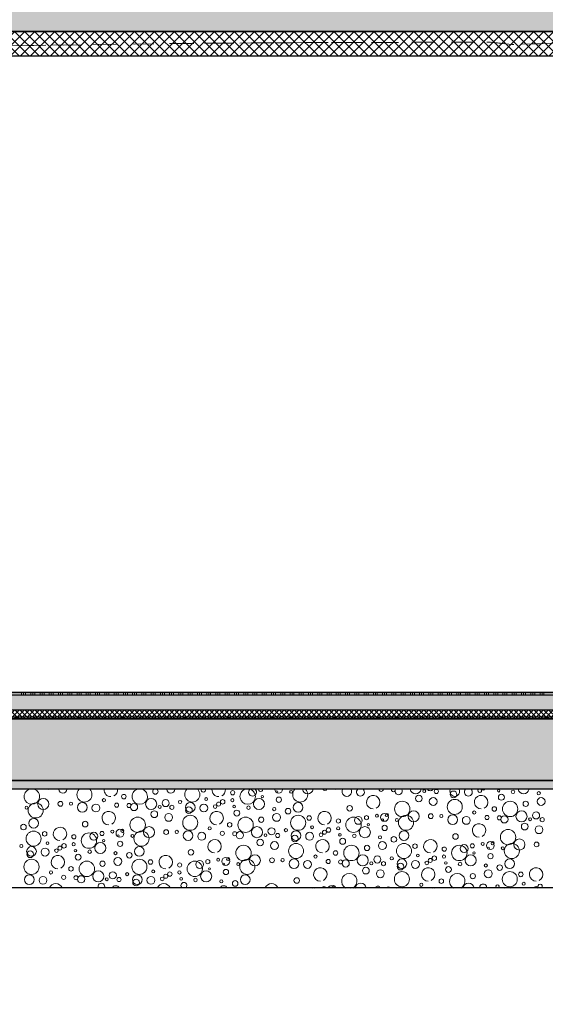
# Model space of a CAD drawing. Header units: metres. Extents: x -12 to 57.2, y -22.2 to 2.8.
# Tile 36 of 126: x 16.1 to 19, y -16.2 to -10.6. Entities that reach past the tile are written whole.
import ezdxf

# ---------------------------------------------------------------- set-up
doc = ezdxf.new("R2010")
doc.units = ezdxf.units.M
doc.header["$LTSCALE"] = 0.4
doc.header["$MEASUREMENT"] = 0
doc.linetypes.add('Strichlinie', pattern=[0.2, 0.15, -0.05])
doc.linetypes.add('Strichlinie_ lang', pattern=[0.529167, 0.3175, -0.211667])
doc.layers.get('0').update_dxf_attribs({"color": 8, "lineweight": 9})
doc.layers.get('Defpoints').update_dxf_attribs({"color": 8, "lineweight": 9})
for name, color, linetype in [('Neubau__ GHIW - Perimeterdämmung', 8, 'Continuous'), ('Neubau_A - Bodenaustausch', 8, 'Continuous'), ('Neubau_A - Sauberkeitsschicht', 8, 'Continuous'), ('Neubau_A-Bodenplatte', 8, 'Continuous'), ('Neubau_A-Decken', 8, 'Continuous'), ('Neubau_B-Bodenaufbau', 8, 'Continuous'), ('Neubau_T-Bemaßung', 8, 'Continuous')]:
    doc.layers.add(name, color=color, linetype=linetype)
doc.layers.add('S-Linien _ Schraffuren.2D', color=8, linetype='Continuous', lineweight=9)
doc.styles.add('ERSTELLTER_STIL_2', font='arial.ttf')
doc.dimstyles.new('ERSTELLTER_STIL__1', dxfattribs={"dimtxt": 0.0875, "dimasz": 0.059375, "dimexe": 0.18, "dimexo": 0.0625, "dimgap": 0, "dimtad": 1, "dimzin": 0, "dimdsep": 46, "dimtxsty": 'ERSTELLTER_STIL_2', "dimblk": 'ARROWHEAD_6', "dimblk1": 'ARROWHEAD_6', "dimblk2": 'ARROWHEAD_6', "dimcen": 0.09, "dimclrd": 7, "dimclre": 7, "dimclrt": 7, "dimazin": 0, "dimtfac": 1, "dimtdec": 4, "dimtmove": 0, "dimatfit": 3, "dimfxl": 1, "dimtolj": 1, "dimtzin": 0, "dimarcsym": 0})
pattern_1 = [(45, (-2907.6834, -10.175), (-0.0353553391, 0.0353553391), [0.0375, -0.0125]), (45, (-2907.6834, -10.139645), (-0.0353553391, 0.0353553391), [0.0375, -0.0125])]
pattern_2 = [(45, (-2907.6834, -10.175), (-0.0848528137, 0.0848528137), []), (45, (-2907.72583, -10.13257), (-0.0848528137, 0.0848528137), [0.09, -0.03])]

# ---------------------------------------------------------------- blocks, each defined once
blk = doc.blocks.new('*X441', base_point=(-24191.6502, 0))
at = {"layer": 'Neubau_A - Bodenaustausch', "color": 253, "linetype": 'Continuous', "lineweight": 9, "true_color": 0x9f9f9f}
for centre, radius in [((-21266.6983, -4.7995), 0.0119), ((-21266.4477, -4.7942), 0.00574), ((-21266.3666, -4.7942), 0.00837), ((-21265.6117, -4.7901), 0.00837), ((-21265.5427, -4.7921), 0.0118), ((-21265.4459, -4.8086), 0.0189), ((-21265.1896, -4.7881), 0.00732), ((-21265.1084, -4.7942), 0.0101), ((-21264.9623, -4.8023), 0.00908), ((-21267.8149, -4.8999), 0.0427), ((-21267.772, -4.8634), 0.0315), ((-21267.6747, -4.8627), 0.0137), ((-21267.6149, -4.8618), 0.00908), ((-21267.5505, -4.8825), 0.0275), ((-21267.4282, -4.8416), 0.00908), ((-21267.3562, -4.8698), 0.0117), ((-21267.3146, -4.8213), 0.0128), ((-21267.2862, -4.872), 0.0115), ((-21267.2572, -4.8806), 0.0205), ((-21267.1602, -4.8634), 0.0315), ((-21267.0776, -4.8581), 0.0201), ((-21266.996, -4.8517), 0.00908), ((-21266.9386, -4.8825), 0.0275), ((-21266.8479, -4.8355), 0.00812), ((-21266.7775, -4.8636), 0.0115), ((-21266.7545, -4.851), 0.0126), ((-21266.6997, -4.8416), 0.00908), ((-21266.5483, -4.8634), 0.0315), ((-21266.5293, -4.8213), 0.00642), ((-21266.4361, -4.8393), 0.015), ((-21266.3268, -4.8825), 0.0275), ((-21265.7365, -4.8913), 0.0436), ((-21265.6422, -4.8316), 0.0189), ((-21265.5608, -4.8493), 0.0223), ((-21265.4385, -4.8799), 0.0427), ((-21265.1743, -4.825), 0.0169), ((-21265.1247, -4.8913), 0.0436), ((-21265.0361, -4.8625), 0.015), ((-21264.9489, -4.8493), 0.0223), ((-21267.8666, -4.8842), 0.00837), ((-21267.4734, -4.8863), 0.0223), ((-21267.1422, -4.9216), 0.0189), ((-21267.1117, -4.8801), 0.00837), ((-21267.0427, -4.8821), 0.0118), ((-21266.9459, -4.8986), 0.0189), ((-21266.8616, -4.8863), 0.0223), ((-21266.7971, -4.8781), 0.0103), ((-21266.6896, -4.8781), 0.00732), ((-21266.6743, -4.915), 0.0169), ((-21266.6084, -4.8842), 0.0101), ((-21266.4623, -4.8923), 0.00908), ((-21266.3838, -4.9041), 0.0158), ((-21266.0345, -4.8875), 0.0158), ((-21265.8234, -4.9258), 0.00908), ((-21265.672, -4.9334), 0.0315), ((-21265.3282, -4.9116), 0.00908), ((-21265.2146, -4.8913), 0.0128), ((-21265.0602, -4.9334), 0.0315), ((-21264.9776, -4.9281), 0.0201), ((-21267.8268, -4.9725), 0.0275), ((-21267.5345, -4.9775), 0.0158), ((-21267.2365, -4.9813), 0.0436), ((-21267.0608, -4.9393), 0.0223), ((-21266.9385, -4.9699), 0.0427), ((-21266.7146, -4.9813), 0.0128), ((-21266.6247, -4.9813), 0.0436), ((-21266.5361, -4.9525), 0.015), ((-21266.4489, -4.9393), 0.0223), ((-21266.3267, -4.9699), 0.0427), ((-21266.2641, -4.9427), 0.013), ((-21266.0983, -4.9595), 0.0119), ((-21266.0128, -4.9813), 0.0436), ((-21265.9853, -4.9563), 0.0223), ((-21265.9391, -4.9408), 0.0119), ((-21265.8802, -4.9298), 0.00837), ((-21265.8371, -4.9393), 0.0223), ((-21265.8477, -4.9542), 0.00574), ((-21265.7666, -4.9542), 0.00837), ((-21265.7149, -4.9699), 0.0427), ((-21265.5747, -4.9327), 0.0137), ((-21265.5149, -4.9318), 0.00908), ((-21265.4505, -4.9525), 0.0275), ((-21265.3734, -4.9563), 0.0223), ((-21265.2562, -4.9398), 0.0117), ((-21265.1862, -4.942), 0.0115), ((-21265.1572, -4.9506), 0.0205), ((-21265.0117, -4.9501), 0.00837), ((-21264.9427, -4.9521), 0.0118), ((-21267.8838, -4.9941), 0.0158), ((-21267.8267, -5.0599), 0.0427), ((-21267.7641, -5.0327), 0.013), ((-21267.5128, -5.0713), 0.0436), ((-21267.4853, -5.0463), 0.0223), ((-21267.4391, -5.0308), 0.0119), ((-21267.3802, -5.0198), 0.00837), ((-21267.3371, -5.0293), 0.0223), ((-21267.3234, -5.0158), 0.00908), ((-21267.2149, -5.0599), 0.0427), ((-21267.172, -5.0234), 0.0315), ((-21267.0747, -5.0227), 0.0137), ((-21267.0149, -5.0218), 0.00908), ((-21266.9505, -5.0425), 0.0275), ((-21266.8734, -5.0463), 0.0223), ((-21266.8282, -5.0016), 0.00908), ((-21266.7562, -5.0298), 0.0117), ((-21266.6862, -5.032), 0.0115), ((-21266.6572, -5.0406), 0.0205), ((-21266.5602, -5.0234), 0.0315), ((-21266.4776, -5.0181), 0.0201), ((-21266.396, -5.0117), 0.00908), ((-21266.3386, -5.0425), 0.0275), ((-21266.2616, -5.0463), 0.0223), ((-21266.2479, -4.9955), 0.00812), ((-21266.1971, -5.0381), 0.0103), ((-21266.1775, -5.0236), 0.0115), ((-21266.1545, -5.011), 0.0126), ((-21266.0997, -5.0016), 0.00908), ((-21265.9483, -5.0234), 0.0315), ((-21265.9293, -4.9813), 0.00642), ((-21265.8361, -4.9993), 0.015), ((-21265.7268, -5.0425), 0.0275), ((-21265.1365, -5.0513), 0.0436), ((-21265.0422, -4.9916), 0.0189), ((-21264.9608, -5.0093), 0.0223), ((-21267.7479, -5.0855), 0.00812), ((-21267.5983, -5.0495), 0.0119), ((-21267.5997, -5.0916), 0.00908), ((-21267.4483, -5.1134), 0.0315), ((-21267.4293, -5.0713), 0.00642), ((-21267.3477, -5.0442), 0.00574), ((-21267.3361, -5.0893), 0.015), ((-21267.2666, -5.0442), 0.00837), ((-21266.5422, -5.0816), 0.0189), ((-21266.5117, -5.0401), 0.00837), ((-21266.4608, -5.0993), 0.0223), ((-21266.4427, -5.0421), 0.0118), ((-21266.3459, -5.0586), 0.0189), ((-21266.0896, -5.0381), 0.00732), ((-21266.0743, -5.075), 0.0169), ((-21266.0084, -5.0442), 0.0101), ((-21265.8623, -5.0523), 0.00908), ((-21265.8489, -5.0993), 0.0223), ((-21265.7838, -5.0641), 0.0158), ((-21265.4345, -5.0475), 0.0158), ((-21265.2802, -5.0898), 0.00837), ((-21265.2371, -5.0993), 0.0223), ((-21265.2234, -5.0858), 0.00908), ((-21265.072, -5.0934), 0.0315), ((-21264.9747, -5.0927), 0.0137), ((-21267.896, -5.1017), 0.00908), ((-21267.8386, -5.1325), 0.0275), ((-21267.8459, -5.1486), 0.0189), ((-21267.7616, -5.1363), 0.0223), ((-21267.6971, -5.1281), 0.0103), ((-21267.6775, -5.1136), 0.0115), ((-21267.6545, -5.101), 0.0126), ((-21267.5896, -5.1281), 0.00732), ((-21267.5084, -5.1342), 0.0101), ((-21267.3623, -5.1423), 0.00908), ((-21267.2838, -5.1541), 0.0158), ((-21267.2268, -5.1325), 0.0275), ((-21266.9345, -5.1375), 0.0158), ((-21266.6365, -5.1413), 0.0436), ((-21266.3385, -5.1299), 0.0427), ((-21266.1146, -5.1413), 0.0128), ((-21266.0247, -5.1413), 0.0436), ((-21265.9361, -5.1125), 0.015), ((-21265.7267, -5.1299), 0.0427), ((-21265.6641, -5.1027), 0.013), ((-21265.4983, -5.1195), 0.0119), ((-21265.4128, -5.1413), 0.0436), ((-21265.3853, -5.1163), 0.0223), ((-21265.3391, -5.1008), 0.0119), ((-21265.3293, -5.1413), 0.00642), ((-21265.2477, -5.1142), 0.00574), ((-21265.1666, -5.1142), 0.00837), ((-21265.1149, -5.1299), 0.0427), ((-21267.8385, -5.2199), 0.0427), ((-21267.5743, -5.165), 0.0169), ((-21267.5247, -5.2313), 0.0436), ((-21267.4361, -5.2025), 0.015), ((-21267.3489, -5.1893), 0.0223), ((-21267.2267, -5.2199), 0.0427), ((-21267.1641, -5.1927), 0.013), ((-21266.9128, -5.2313), 0.0436), ((-21266.8853, -5.2063), 0.0223), ((-21266.8391, -5.1908), 0.0119), ((-21266.7802, -5.1798), 0.00837), ((-21266.7371, -5.1893), 0.0223), ((-21266.7234, -5.1758), 0.00908), ((-21266.6666, -5.2042), 0.00837), ((-21266.6149, -5.2199), 0.0427), ((-21266.572, -5.1834), 0.0315), ((-21266.4747, -5.1827), 0.0137), ((-21266.4149, -5.1818), 0.00908), ((-21266.3505, -5.2025), 0.0275), ((-21266.2734, -5.2063), 0.0223), ((-21266.2282, -5.1616), 0.00908), ((-21266.1562, -5.1898), 0.0117), ((-21266.0862, -5.192), 0.0115), ((-21266.0572, -5.2006), 0.0205), ((-21265.9602, -5.1834), 0.0315), ((-21265.9117, -5.2001), 0.00837), ((-21265.8776, -5.1781), 0.0201), ((-21265.8427, -5.2021), 0.0118), ((-21265.796, -5.1717), 0.00908), ((-21265.7386, -5.2025), 0.0275), ((-21265.6616, -5.2063), 0.0223), ((-21265.6479, -5.1555), 0.00812), ((-21265.5971, -5.1981), 0.0103), ((-21265.5775, -5.1836), 0.0115), ((-21265.5545, -5.171), 0.0126), ((-21265.4997, -5.1616), 0.00908), ((-21265.4896, -5.1981), 0.00732), ((-21265.4084, -5.2042), 0.0101), ((-21265.3483, -5.1834), 0.0315), ((-21265.2361, -5.1593), 0.015), ((-21265.1268, -5.2025), 0.0275), ((-21267.7282, -5.2516), 0.00908), ((-21267.6146, -5.2313), 0.0128), ((-21267.4602, -5.2734), 0.0315), ((-21267.3776, -5.2681), 0.0201), ((-21267.1479, -5.2455), 0.00812), ((-21267.0545, -5.261), 0.0126), ((-21266.9983, -5.2095), 0.0119), ((-21266.9997, -5.2516), 0.00908), ((-21266.8483, -5.2734), 0.0315), ((-21266.8293, -5.2313), 0.00642), ((-21266.7477, -5.2042), 0.00574), ((-21266.7361, -5.2493), 0.015), ((-21265.9422, -5.2416), 0.0189), ((-21265.8608, -5.2593), 0.0223), ((-21265.7385, -5.2899), 0.0427), ((-21265.7459, -5.2186), 0.0189), ((-21265.4743, -5.235), 0.0169), ((-21265.2623, -5.2123), 0.00908), ((-21265.2489, -5.2593), 0.0223), ((-21265.1838, -5.2241), 0.0158), ((-21265.1267, -5.2899), 0.0427), ((-21265.0641, -5.2627), 0.013), ((-21267.8505, -5.2925), 0.0275), ((-21267.7734, -5.2963), 0.0223), ((-21267.6562, -5.2798), 0.0117), ((-21267.5862, -5.282), 0.0115), ((-21267.5572, -5.2906), 0.0205), ((-21267.4117, -5.2901), 0.00837), ((-21267.3427, -5.2921), 0.0118), ((-21267.296, -5.2617), 0.00908), ((-21267.2386, -5.2925), 0.0275), ((-21267.2459, -5.3086), 0.0189), ((-21267.1616, -5.2963), 0.0223), ((-21267.0971, -5.2881), 0.0103), ((-21267.0775, -5.2736), 0.0115), ((-21266.9896, -5.2881), 0.00732), ((-21266.9084, -5.2942), 0.0101), ((-21266.7623, -5.3023), 0.00908), ((-21266.6838, -5.3141), 0.0158), ((-21266.6268, -5.2925), 0.0275), ((-21266.3345, -5.2975), 0.0158), ((-21265.5146, -5.3013), 0.0128), ((-21265.3361, -5.2725), 0.015), ((-21265.0479, -5.3155), 0.00812), ((-21265.6282, -5.3216), 0.00908)]:
    blk.add_circle(centre, radius, dxfattribs=at)
for centre, radius, start, end in [((-21267.8365, -4.8213), 0.0436, 108.3907, 71.6093), ((-21267.7422, -4.7616), 0.0189, 255.8778, 284.1222), ((-21267.6608, -4.7793), 0.0223, 181.7745, 358.2255), ((-21267.5385, -4.8099), 0.0427, 135.6218, 44.3782), ((-21267.3889, -4.7831), 0.0382, 175.2997, 270), ((-21267.3889, -4.7831), 0.0382, 296.5651, 4.7003), ((-21267.2247, -4.8213), 0.0436, 108.3907, 71.6093), ((-21267.1361, -4.7925), 0.015, 123.5224, 56.4776), ((-21267.0489, -4.7793), 0.0223, 181.7745, 358.2255), ((-21266.9267, -4.8099), 0.0427, 135.6218, 44.3782), ((-21266.8641, -4.7827), 0.013, 167.9944, 12.0056), ((-21266.7771, -4.7831), 0.0382, 175.2997, 270), ((-21266.7771, -4.7831), 0.0382, 296.5651, 4.7003), ((-21266.6128, -4.8213), 0.0436, 108.3907, 71.6093), ((-21266.5853, -4.7963), 0.0223, 133.0671, 46.9329), ((-21266.5391, -4.7808), 0.0119, 176.1982, 3.8018), ((-21266.4371, -4.7793), 0.0223, 181.7745, 358.2255), ((-21266.3149, -4.8099), 0.0427, 135.6218, 44.3782), ((-21266.272, -4.7734), 0.0315, 192.1825, 347.8175), ((-21266.1747, -4.7727), 0.0137, 212.1243, 327.8757), ((-21266.1149, -4.7718), 0.00908, 243.9886, 296.0114), ((-21266.0505, -4.7925), 0.0275, 153.1242, 26.8758), ((-21265.9734, -4.7963), 0.0223, 133.0671, 46.9329), ((-21265.8562, -4.7798), 0.0117, 181.1535, 358.8465), ((-21265.7862, -4.782), 0.0115, 170.0148, 9.9852), ((-21265.7572, -4.7906), 0.0205, 149.0935, 30.9065), ((-21265.6602, -4.7734), 0.0315, 192.1825, 347.8175), ((-21265.5776, -4.7681), 0.0201, 216.3659, 323.6341), ((-21265.4386, -4.7925), 0.0275, 153.1242, 26.8758), ((-21265.3616, -4.7963), 0.0223, 133.0671, 46.9329), ((-21265.2971, -4.7881), 0.0103, 128.6743, 51.3257), ((-21265.2775, -4.7736), 0.0115, 214.1171, 325.8829), ((-21265.0483, -4.7734), 0.0315, 192.1825, 347.8175), ((-21265.9008, -4.8531), 0.0382, 296.5651, 270), ((-21265.2889, -4.8531), 0.0382, 296.5651, 270), ((-21267.4008, -4.9431), 0.0382, 296.5651, 270), ((-21266.7889, -4.9431), 0.0382, 296.5651, 270), ((-21266.1771, -4.9431), 0.0382, 296.5651, 270), ((-21267.6771, -5.0331), 0.0382, 296.5651, 270), ((-21265.3008, -5.0131), 0.0382, 296.5651, 270), ((-21266.8008, -5.1031), 0.0382, 296.5651, 270), ((-21266.1889, -5.1031), 0.0382, 296.5651, 270), ((-21265.5771, -5.1031), 0.0382, 296.5651, 270), ((-21267.6889, -5.1931), 0.0382, 296.5651, 270), ((-21267.0771, -5.1931), 0.0382, 296.5651, 270), ((-21266.2008, -5.2631), 0.0382, 296.5651, 270), ((-21265.5889, -5.2631), 0.0382, 296.5651, 270), ((-21264.9771, -5.2631), 0.0382, 296.5651, 270), ((-21266.0365, -5.3013), 0.0436, 297.4024, 242.5976), ((-21265.4247, -5.3013), 0.0436, 297.4024, 242.5976), ((-21267.7008, -5.3531), 0.0382, 20.1035, 159.8965), ((-21267.4422, -5.3316), 0.0189, 333.7845, 206.2155), ((-21267.3608, -5.3493), 0.0223, 24.7066, 155.2934), ((-21267.2385, -5.3799), 0.0427, 68.9917, 111.0083), ((-21267.0889, -5.3531), 0.0382, 20.1035, 159.8965), ((-21266.9743, -5.325), 0.0169, 297.5926, 242.4074), ((-21266.7489, -5.3493), 0.0223, 24.7066, 155.2934), ((-21266.6267, -5.3799), 0.0427, 68.9917, 111.0083), ((-21266.5641, -5.3527), 0.013, 77.8541, 102.1459), ((-21266.4771, -5.3531), 0.0382, 20.1035, 159.8965), ((-21266.2391, -5.3508), 0.0119, 64.6771, 115.3229), ((-21266.1802, -5.3398), 0.00837, 358.7319, 181.2681), ((-21266.1371, -5.3493), 0.0223, 24.7066, 155.2934), ((-21266.1234, -5.3358), 0.00908, 332.1203, 207.8797), ((-21266.0149, -5.3799), 0.0427, 68.9917, 111.0083), ((-21265.972, -5.3434), 0.0315, 6.109, 173.891), ((-21265.8747, -5.3427), 0.0137, 11.5784, 168.4216), ((-21265.8149, -5.3418), 0.00908, 11.7244, 168.2756), ((-21265.7505, -5.3625), 0.0275, 54.5945, 125.4055), ((-21265.5562, -5.3498), 0.0117, 56.5184, 123.4816), ((-21265.3602, -5.3434), 0.0315, 6.109, 173.891), ((-21265.2776, -5.3381), 0.0201, 354.4653, 185.5347), ((-21265.196, -5.3317), 0.00908, 293.8183, 246.1817), ((-21265.1386, -5.3625), 0.0275, 54.5945, 125.4055), ((-21264.9775, -5.3436), 0.0115, 18.0743, 161.9257), ((-21264.9545, -5.331), 0.0126, 314.6711, 225.3289)]:
    blk.add_arc(centre, radius, start, end, dxfattribs=at)
blk = doc.blocks.new('ARROWHEAD_6')
at = {"color": 0, "linetype": 'Continuous', "lineweight": 0}
for p, q in [((0, 0), (-1, 0)), ((-0.5, -0.5), (0.5, 0.5))]:
    blk.add_line(p, q, dxfattribs=at)
blk = doc.blocks.new('*D562')
at = {"layer": 'Defpoints', "color": 0, "linetype": 'Continuous', "transparency": 16777216}
for p in [(-0.3, -10.355), (42.301, -10.355), (42.4914, -10.655)]:
    blk.add_point(p, dxfattribs=at)
at = {"layer": 'Neubau_T-Bemaßung', "linetype": 'Continuous', "lineweight": -2, "transparency": 16777216}
for p, q in [((42.301, -10.2956), (42.301, -10.2363)), ((-0.2375, -10.355), (42.481, -10.355)), ((42.301, -10.355), (42.301, -10.3917)), ((42.4289, -10.655), (42.121, -10.655)), ((42.301, -10.655), (42.301, -10.6186)), ((42.301, -10.7144), (42.301, -10.7737))]:
    blk.add_line(p, q, dxfattribs=at)
at = {"layer": 'Neubau_T-Bemaßung', "linetype": 'Continuous', "lineweight": -2, "transparency": 16777216, "xscale": 0.059375, "yscale": 0.059375, "zscale": 0.059375}
for p, rotation in [((42.301, -10.355), 270), ((42.301, -10.655), 90)]:
    blk.add_blockref('ARROWHEAD_6', p, dxfattribs=dict(at, rotation=rotation))
at = {"layer": 'Neubau_T-Bemaßung', "linetype": 'Continuous', "transparency": 16777216, "insert": (42.301, -10.5051), "char_height": 0.0875, "attachment_point": 5, "rotation": 90, "style": 'ERSTELLTER_STIL_2'}
blk.add_mtext('\\A1;0.30', dxfattribs=at)
blk = doc.blocks.new('*D568')
at = {"layer": 'Defpoints', "color": 0, "linetype": 'Continuous', "transparency": 16777216}
for p in [(-0.285, -14.555), (23.9206, -14.555), (-0.285, -14.905)]:
    blk.add_point(p, dxfattribs=at)
at = {"layer": 'Neubau_T-Bemaßung', "linetype": 'Continuous', "lineweight": -2, "transparency": 16777216}
for p, q in [((-0.2225, -14.555), (24.1006, -14.555)), ((23.9206, -14.6144), (23.9206, -14.6162)), ((23.9206, -14.8456), (23.9206, -14.8441)), ((-0.2225, -14.905), (24.1006, -14.905))]:
    blk.add_line(p, q, dxfattribs=at)
at = {"layer": 'Neubau_T-Bemaßung', "linetype": 'Continuous', "lineweight": -2, "transparency": 16777216, "xscale": 0.059375, "yscale": 0.059375, "zscale": 0.059375}
for p, rotation in [((23.9206, -14.555), 90), ((23.9206, -14.905), 270)]:
    blk.add_blockref('ARROWHEAD_6', p, dxfattribs=dict(at, rotation=rotation))
at = {"layer": 'Neubau_T-Bemaßung', "linetype": 'Continuous', "transparency": 16777216, "insert": (23.9206, -14.7301), "char_height": 0.0875, "attachment_point": 5, "rotation": 90, "style": 'ERSTELLTER_STIL_2'}
blk.add_mtext('\\A1;0.35', dxfattribs=at)
blk = doc.blocks.new('*D569')
at = {"layer": 'Defpoints', "color": 0, "linetype": 'Continuous', "transparency": 16777216}
for p in [(-0.3, -10.655), (23.9206, -10.655), (-0.285, -14.555)]:
    blk.add_point(p, dxfattribs=at)
at = {"layer": 'Neubau_T-Bemaßung', "linetype": 'Continuous', "lineweight": -2, "transparency": 16777216}
for p, q in [((-0.2375, -10.655), (24.1006, -10.655)), ((23.9206, -10.7144), (23.9206, -12.495)), ((23.9206, -14.4956), (23.9206, -12.722)), ((-0.2225, -14.555), (24.1006, -14.555))]:
    blk.add_line(p, q, dxfattribs=at)
at = {"layer": 'Neubau_T-Bemaßung', "linetype": 'Continuous', "lineweight": -2, "transparency": 16777216, "xscale": 0.059375, "yscale": 0.059375, "zscale": 0.059375}
for p, rotation in [((23.9206, -10.655), 90), ((23.9206, -14.555), 270)]:
    blk.add_blockref('ARROWHEAD_6', p, dxfattribs=dict(at, rotation=rotation))
at = {"layer": 'Neubau_T-Bemaßung', "linetype": 'Continuous', "transparency": 16777216, "insert": (23.9206, -12.6085), "char_height": 0.0875, "attachment_point": 5, "rotation": 90, "style": 'ERSTELLTER_STIL_2'}
blk.add_mtext('\\A1;3.90', dxfattribs=at)
blk = doc.blocks.new('*D570')
at = {"layer": 'Defpoints', "color": 0, "linetype": 'Continuous', "transparency": 16777216}
for p in [(-0.3, -10.355), (23.9206, -10.355), (-0.3, -10.655)]:
    blk.add_point(p, dxfattribs=at)
at = {"layer": 'Neubau_T-Bemaßung', "linetype": 'Continuous', "lineweight": -2, "transparency": 16777216}
for p, q in [((23.9206, -10.2956), (23.9206, -10.2363)), ((-0.2375, -10.355), (24.1006, -10.355)), ((23.9206, -10.355), (23.9206, -10.3917)), ((-0.2375, -10.655), (24.1006, -10.655)), ((23.9206, -10.655), (23.9206, -10.6186)), ((23.9206, -10.7144), (23.9206, -10.7738))]:
    blk.add_line(p, q, dxfattribs=at)
at = {"layer": 'Neubau_T-Bemaßung', "linetype": 'Continuous', "lineweight": -2, "transparency": 16777216, "xscale": 0.059375, "yscale": 0.059375, "zscale": 0.059375}
for p, rotation in [((23.9206, -10.355), 270), ((23.9206, -10.655), 90)]:
    blk.add_blockref('ARROWHEAD_6', p, dxfattribs=dict(at, rotation=rotation))
at = {"layer": 'Neubau_T-Bemaßung', "linetype": 'Continuous', "transparency": 16777216, "insert": (23.9206, -10.5051), "char_height": 0.0875, "attachment_point": 5, "rotation": 90, "style": 'ERSTELLTER_STIL_2'}
blk.add_mtext('\\A1;0.30', dxfattribs=at)
blk = doc.blocks.new('*D585')
at = {"layer": 'Defpoints', "color": 0, "linetype": 'Continuous', "transparency": 16777216}
for p in [(-0.3, -10.355), (42.0645, -10.355), (39.2051, -10.655)]:
    blk.add_point(p, dxfattribs=at)
at = {"layer": 'Neubau_T-Bemaßung', "linetype": 'Continuous', "lineweight": -2, "transparency": 16777216}
for p, q in [((-0.2375, -10.355), (42.2445, -10.355)), ((42.0645, -10.4144), (42.0645, -10.5956)), ((39.2676, -10.655), (42.2445, -10.655)), ((42.0645, -10.655), (42.0645, -10.7531))]:
    blk.add_line(p, q, dxfattribs=at)
at = {"layer": 'Neubau_T-Bemaßung', "linetype": 'Continuous', "lineweight": -2, "transparency": 16777216, "xscale": 0.059375, "yscale": 0.059375, "zscale": 0.059375}
for p, rotation in [((42.0645, -10.355), 90), ((42.0645, -10.655), 270)]:
    blk.add_blockref('ARROWHEAD_6', p, dxfattribs=dict(at, rotation=rotation))
at = {"layer": 'Neubau_T-Bemaßung', "linetype": 'Continuous', "transparency": 16777216, "insert": (41.951, -10.7531), "char_height": 0.0875, "attachment_point": 5, "rotation": 90, "style": 'ERSTELLTER_STIL_2'}
blk.add_mtext('\\A1;0.30', dxfattribs=at)
blk = doc.blocks.new('*D598')
at = {"layer": 'Defpoints', "color": 0, "linetype": 'Continuous', "transparency": 16777216}
for p in [(-0.285, -14.555), (23.6845, -14.555), (-0.285, -14.905)]:
    blk.add_point(p, dxfattribs=at)
at = {"layer": 'Neubau_T-Bemaßung', "linetype": 'Continuous', "lineweight": -2, "transparency": 16777216}
for p, q in [((-0.2225, -14.555), (23.8645, -14.555)), ((23.6845, -14.6144), (23.6845, -14.8456)), ((-0.2225, -14.905), (23.8645, -14.905)), ((23.6845, -14.905), (23.6845, -15.0031))]:
    blk.add_line(p, q, dxfattribs=at)
at = {"layer": 'Neubau_T-Bemaßung', "linetype": 'Continuous', "lineweight": -2, "transparency": 16777216, "xscale": 0.059375, "yscale": 0.059375, "zscale": 0.059375}
for p, rotation in [((23.6845, -14.555), 90), ((23.6845, -14.905), 270)]:
    blk.add_blockref('ARROWHEAD_6', p, dxfattribs=dict(at, rotation=rotation))
at = {"layer": 'Neubau_T-Bemaßung', "linetype": 'Continuous', "transparency": 16777216, "insert": (23.5706, -15.0031), "char_height": 0.0875, "attachment_point": 5, "rotation": 90, "style": 'ERSTELLTER_STIL_2'}
blk.add_mtext('\\A1;0.35', dxfattribs=at)
blk = doc.blocks.new('*D599')
at = {"layer": 'Defpoints', "color": 0, "linetype": 'Continuous', "transparency": 16777216}
for p in [(0.175, -14.405), (23.6845, -14.405), (-0.285, -14.555)]:
    blk.add_point(p, dxfattribs=at)
at = {"layer": 'Neubau_T-Bemaßung', "linetype": 'Continuous', "lineweight": -2, "transparency": 16777216}
for p, q in [((0.2375, -14.405), (23.8645, -14.405)), ((23.6845, -14.4644), (23.6845, -14.4956)), ((-0.2225, -14.555), (23.8645, -14.555)), ((23.6845, -14.555), (23.6845, -14.6531))]:
    blk.add_line(p, q, dxfattribs=at)
at = {"layer": 'Neubau_T-Bemaßung', "linetype": 'Continuous', "lineweight": -2, "transparency": 16777216, "xscale": 0.059375, "yscale": 0.059375, "zscale": 0.059375}
for p, rotation in [((23.6845, -14.405), 90), ((23.6845, -14.555), 270)]:
    blk.add_blockref('ARROWHEAD_6', p, dxfattribs=dict(at, rotation=rotation))
at = {"layer": 'Neubau_T-Bemaßung', "linetype": 'Continuous', "transparency": 16777216, "insert": (23.5706, -14.6531), "char_height": 0.0875, "attachment_point": 5, "rotation": 90, "style": 'ERSTELLTER_STIL_2'}
blk.add_mtext('\\A1;0.15', dxfattribs=at)
blk = doc.blocks.new('*D600')
at = {"layer": 'Defpoints', "color": 0, "linetype": 'Continuous', "transparency": 16777216}
for p in [(-0.3, -10.655), (23.5706, -10.655), (0.175, -14.405)]:
    blk.add_point(p, dxfattribs=at)
at = {"layer": 'Neubau_T-Bemaßung', "linetype": 'Continuous', "lineweight": -2, "transparency": 16777216}
for p, q in [((-0.2375, -10.655), (23.7506, -10.655)), ((23.5706, -10.7144), (23.5706, -12.4196)), ((23.5706, -14.3456), (23.5706, -12.6474)), ((0.2375, -14.405), (23.7506, -14.405))]:
    blk.add_line(p, q, dxfattribs=at)
at = {"layer": 'Neubau_T-Bemaßung', "linetype": 'Continuous', "lineweight": -2, "transparency": 16777216, "xscale": 0.059375, "yscale": 0.059375, "zscale": 0.059375}
for p, rotation in [((23.5706, -10.655), 90), ((23.5706, -14.405), 270)]:
    blk.add_blockref('ARROWHEAD_6', p, dxfattribs=dict(at, rotation=rotation))
at = {"layer": 'Neubau_T-Bemaßung', "linetype": 'Continuous', "transparency": 16777216, "insert": (23.5706, -12.5335), "char_height": 0.0875, "attachment_point": 5, "rotation": 90, "style": 'ERSTELLTER_STIL_2'}
blk.add_mtext('\\A1;3.75', dxfattribs=at)
blk = doc.blocks.new('*D601')
at = {"layer": 'Defpoints', "color": 0, "linetype": 'Continuous', "transparency": 16777216}
for p in [(-0.3, -10.655), (23.6318, -10.655), (23.6841, -10.655)]:
    blk.add_point(p, dxfattribs=at)
at = {"layer": 'Neubau_T-Bemaßung', "linetype": 'Continuous', "lineweight": -2, "transparency": 16777216}
for p, q in [((23.6841, -10.5956), (23.6841, -10.5363)), ((-0.2375, -10.655), (23.8641, -10.655)), ((23.6943, -10.655), (23.8641, -10.655)), ((23.6841, -10.7144), (23.6841, -10.7738))]:
    blk.add_line(p, q, dxfattribs=at)
at = {"layer": 'Neubau_T-Bemaßung', "linetype": 'Continuous', "lineweight": -2, "transparency": 16777216, "xscale": 0.059375, "yscale": 0.059375, "zscale": 0.059375}
for rotation in [270, 90]:
    blk.add_blockref('ARROWHEAD_6', (23.6841, -10.655), dxfattribs=dict(at, rotation=rotation))
at = {"layer": 'Neubau_T-Bemaßung', "linetype": 'Continuous', "transparency": 16777216, "insert": (23.5706, -10.7738), "char_height": 0.0875, "attachment_point": 5, "rotation": 90, "style": 'ERSTELLTER_STIL_2'}
blk.add_mtext('\\A1;0.00', dxfattribs=at)
blk = doc.blocks.new('*D602')
at = {"layer": 'Defpoints', "color": 0, "linetype": 'Continuous', "transparency": 16777216}
for p in [(-0.3, -10.355), (23.5706, -10.355), (23.6318, -10.655)]:
    blk.add_point(p, dxfattribs=at)
at = {"layer": 'Neubau_T-Bemaßung', "linetype": 'Continuous', "lineweight": -2, "transparency": 16777216}
for p, q in [((23.5706, -10.2956), (23.5706, -10.2363)), ((-0.2375, -10.355), (23.7506, -10.355)), ((23.5706, -10.355), (23.5706, -10.3917)), ((23.5693, -10.655), (23.3906, -10.655)), ((23.5706, -10.655), (23.5706, -10.6186)), ((23.5706, -10.7144), (23.5706, -10.7738))]:
    blk.add_line(p, q, dxfattribs=at)
at = {"layer": 'Neubau_T-Bemaßung', "linetype": 'Continuous', "lineweight": -2, "transparency": 16777216, "xscale": 0.059375, "yscale": 0.059375, "zscale": 0.059375}
for p, rotation in [((23.5706, -10.355), 270), ((23.5706, -10.655), 90)]:
    blk.add_blockref('ARROWHEAD_6', p, dxfattribs=dict(at, rotation=rotation))
at = {"layer": 'Neubau_T-Bemaßung', "linetype": 'Continuous', "transparency": 16777216, "insert": (23.5706, -10.5051), "char_height": 0.0875, "attachment_point": 5, "rotation": 90, "style": 'ERSTELLTER_STIL_2'}
blk.add_mtext('\\A1;0.30', dxfattribs=at)

msp = doc.modelspace()

# ---------------------------------------------------------------- hatches: boundary and pattern name
at = {"layer": 'Neubau__ GHIW - Perimeterdämmung', "linetype": 'Continuous'}
h = msp.add_hatch(dxfattribs=at)
h.set_pattern_fill('DÄMMUNG__HART_1_0002', color=256, style=0, pattern_type=2)
h.set_pattern_definition([(45, (-2907.6834, -10.175), (-0.02828427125, 0.02828427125), []), (135, (-2907.6834, -10.175), (0.02828427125, 0.02828427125), [])])
h.paths.add_polyline_path([(25.23, -10.655), (8.25, -10.655), (8.25, -10.795), (25.23, -10.795)])
at = {"layer": 'Neubau_A - Sauberkeitsschicht', "linetype": 'Continuous'}
h = msp.add_hatch(dxfattribs=at)
h.set_pattern_fill('BETON__UNBEWEHRT_0002', color=256, style=0, pattern_type=2)
h.set_pattern_definition(pattern_1)
h.paths.add_polyline_path([(-0.445, -14.905), (-0.445, -14.955), (24.23, -14.955), (24.23, -14.905)])
at = {"layer": 'Neubau_A-Bodenplatte', "linetype": 'Continuous'}
h = msp.add_hatch(dxfattribs=at)
h.set_pattern_fill('BETON__STAHLBETON_0002', color=256, style=0, pattern_type=2)
h.set_pattern_definition(pattern_2)
h.paths.add_polyline_path([(-0.285, -14.905), (33.0401, -14.905), (33.0401, -14.555), (-0.285, -14.555)])
at = {"layer": 'Neubau_A-Decken', "linetype": 'Continuous'}
h = msp.add_hatch(dxfattribs=at)
h.set_pattern_fill('BETON__STAHLBETON_0002', color=256, style=0, pattern_type=2)
h.set_pattern_definition(pattern_2)
h.paths.add_polyline_path([(-0.3, -10.355), (-0.3, -10.655), (28.1091, -10.655), (28.1091, -10.36), (27.9591, -10.36), (27.9591, -10.355)])
at = {"layer": 'Neubau_B-Bodenaufbau', "linetype": 'Continuous'}
h = msp.add_hatch(dxfattribs=at)
h.set_pattern_fill('BETON__UNBEWEHRT_0002', color=256, style=0, pattern_type=2)
h.set_pattern_definition(pattern_1)
h.paths.add_polyline_path([(8.1237, -14.42), (8.1237, -14.505), (25.3455, -14.505), (25.3455, -14.42)])
h = msp.add_hatch(dxfattribs=at)
h.set_pattern_fill('DÄMMUNG__HART_2_0002', color=256, style=0, pattern_type=2)
h.set_pattern_definition([(45, (-2907.6834, -10.175), (-0.01414213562, 0.01414213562), []), (135, (-2907.6834, -10.175), (0.01414213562, 0.01414213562), [])])
h.paths.add_polyline_path([(8.1237, -14.505), (8.1237, -14.545), (25.3455, -14.545), (25.3455, -14.505)])
h = msp.add_hatch(dxfattribs=at)
h.set_pattern_fill('GUßASPHALT_0002', color=256, style=0, pattern_type=2)
h.set_pattern_definition([(45, (-2907.6834, -10.175), (-0.01767766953, 0.01767766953), []), (135, (-2907.6834, -10.175), (0.01767766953, 0.01767766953), [])])
h.paths.add_polyline_path([(8.1237, -14.555), (25.3455, -14.555), (25.3455, -14.545), (8.1237, -14.545)])

# ---------------------------------------------------------------- linework, layer by layer
msp.add_lwpolyline([(33.2001, -15.655), (23.78, -15.655), (23.64, -15.515), (-0.445, -15.515), (-1.275, -15.515), (-1.885, -14.905), (-2.235, -14.555), (-5.6703, -11.1197), (-6.181, -11.1321), (-6.1823, -11.1321), (-6.1838, -11.1321), (-6.2728, -11.1311), (-6.3042, -11.1298), (-11.9962, -10.9075), (-11.9962, -22.195), (-11.9962, -22.195), (57.2295, -22.195)])
at = {"layer": 'Neubau__ GHIW - Perimeterdämmung', "linetype": 'Continuous'}
msp.add_line((25.07, -10.795), (8.25, -10.795), dxfattribs=at)
at = {"layer": 'Neubau_A - Bodenaustausch', "linetype": 'Continuous'}
msp.add_line((21.115, -15.515), (-0.445, -15.515), dxfattribs=at)
at = {"layer": 'Neubau_A - Sauberkeitsschicht', "linetype": 'Continuous'}
msp.add_line((24.04, -14.955), (-0.445, -14.955), dxfattribs=at)
at = {"layer": 'Neubau_A-Bodenplatte', "linetype": 'Continuous', "flags": 128}
for points in [[(29.07, -14.555), (28.49, -14.555), (25.3455, -14.555), (8.1237, -14.555), (4.875, -14.555)], [(33.0401, -14.905), (24.23, -14.905), (-0.285, -14.905)]]:
    msp.add_lwpolyline(points, dxfattribs=at)
at = {"layer": 'Neubau_A-Decken', "linetype": 'Continuous'}
msp.add_line((25.23, -10.655), (8.25, -10.655), dxfattribs=at)
at = {"layer": 'Neubau_B-Bodenaufbau', "linetype": 'Continuous', "lineweight": 9}
for p, q in [((16.0716, -14.405), (16.0716, -14.42)), ((16.0829, -14.405), (16.0829, -14.42)), ((16.0941, -14.405), (16.0941, -14.42)), ((16.1241, -14.405), (16.1241, -14.42)), ((16.1354, -14.405), (16.1354, -14.42)), ((16.1466, -14.405), (16.1466, -14.42)), ((16.1766, -14.405), (16.1766, -14.42)), ((16.1879, -14.405), (16.1879, -14.42)), ((16.1991, -14.405), (16.1991, -14.42)), ((16.2291, -14.405), (16.2291, -14.42)), ((16.2404, -14.405), (16.2404, -14.42)), ((16.2516, -14.405), (16.2516, -14.42)), ((16.2816, -14.405), (16.2816, -14.42)), ((16.2929, -14.405), (16.2929, -14.42)), ((16.3041, -14.405), (16.3041, -14.42)), ((16.3341, -14.405), (16.3341, -14.42)), ((16.3454, -14.405), (16.3454, -14.42)), ((16.3566, -14.405), (16.3566, -14.42)), ((16.3866, -14.405), (16.3866, -14.42)), ((16.3979, -14.405), (16.3979, -14.42)), ((16.4091, -14.405), (16.4091, -14.42)), ((16.4391, -14.405), (16.4391, -14.42)), ((16.4504, -14.405), (16.4504, -14.42)), ((16.4616, -14.405), (16.4616, -14.42)), ((16.4916, -14.405), (16.4916, -14.42)), ((16.5029, -14.405), (16.5029, -14.42)), ((16.5141, -14.405), (16.5141, -14.42)), ((16.5441, -14.405), (16.5441, -14.42)), ((16.5554, -14.405), (16.5554, -14.42)), ((16.5666, -14.405), (16.5666, -14.42)), ((16.5966, -14.405), (16.5966, -14.42)), ((16.6079, -14.405), (16.6079, -14.42)), ((16.6191, -14.405), (16.6191, -14.42)), ((16.6491, -14.405), (16.6491, -14.42)), ((16.6604, -14.405), (16.6604, -14.42)), ((16.6716, -14.405), (16.6716, -14.42)), ((16.7016, -14.405), (16.7016, -14.42)), ((16.7129, -14.405), (16.7129, -14.42)), ((16.7241, -14.405), (16.7241, -14.42)), ((16.7541, -14.405), (16.7541, -14.42)), ((16.7654, -14.405), (16.7654, -14.42)), ((16.7766, -14.405), (16.7766, -14.42)), ((16.8066, -14.405), (16.8066, -14.42)), ((16.8179, -14.405), (16.8179, -14.42)), ((16.8291, -14.405), (16.8291, -14.42)), ((16.8591, -14.405), (16.8591, -14.42)), ((16.8704, -14.405), (16.8704, -14.42)), ((16.8816, -14.405), (16.8816, -14.42)), ((16.9116, -14.405), (16.9116, -14.42)), ((16.9229, -14.405), (16.9229, -14.42)), ((16.9341, -14.405), (16.9341, -14.42)), ((16.9641, -14.405), (16.9641, -14.42)), ((16.9754, -14.405), (16.9754, -14.42)), ((16.9866, -14.405), (16.9866, -14.42)), ((17.0166, -14.405), (17.0166, -14.42)), ((17.0279, -14.405), (17.0279, -14.42)), ((17.0391, -14.405), (17.0391, -14.42)), ((17.0691, -14.405), (17.0691, -14.42)), ((17.0804, -14.405), (17.0804, -14.42)), ((17.0916, -14.405), (17.0916, -14.42)), ((17.1216, -14.405), (17.1216, -14.42)), ((17.1329, -14.405), (17.1329, -14.42)), ((17.1441, -14.405), (17.1441, -14.42)), ((17.1741, -14.405), (17.1741, -14.42)), ((17.1854, -14.405), (17.1854, -14.42)), ((17.1966, -14.405), (17.1966, -14.42)), ((17.2266, -14.405), (17.2266, -14.42)), ((17.2379, -14.405), (17.2379, -14.42)), ((17.2491, -14.405), (17.2491, -14.42)), ((17.2791, -14.405), (17.2791, -14.42)), ((17.2904, -14.405), (17.2904, -14.42)), ((17.3016, -14.405), (17.3016, -14.42)), ((17.3316, -14.405), (17.3316, -14.42)), ((17.3429, -14.405), (17.3429, -14.42)), ((17.3541, -14.405), (17.3541, -14.42)), ((17.3841, -14.405), (17.3841, -14.42)), ((17.3954, -14.405), (17.3954, -14.42)), ((17.4066, -14.405), (17.4066, -14.42)), ((17.4366, -14.405), (17.4366, -14.42)), ((17.4479, -14.405), (17.4479, -14.42)), ((17.4591, -14.405), (17.4591, -14.42)), ((17.4891, -14.405), (17.4891, -14.42)), ((17.5004, -14.405), (17.5004, -14.42)), ((17.5116, -14.405), (17.5116, -14.42)), ((17.5416, -14.405), (17.5416, -14.42)), ((17.5529, -14.405), (17.5529, -14.42)), ((17.5641, -14.405), (17.5641, -14.42)), ((17.5941, -14.405), (17.5941, -14.42)), ((17.6054, -14.405), (17.6054, -14.42)), ((17.6166, -14.405), (17.6166, -14.42)), ((17.6466, -14.405), (17.6466, -14.42)), ((17.6579, -14.405), (17.6579, -14.42)), ((17.6691, -14.405), (17.6691, -14.42)), ((17.6991, -14.405), (17.6991, -14.42)), ((17.7104, -14.405), (17.7104, -14.42)), ((17.7216, -14.405), (17.7216, -14.42)), ((17.7516, -14.405), (17.7516, -14.42)), ((17.7629, -14.405), (17.7629, -14.42)), ((17.7741, -14.405), (17.7741, -14.42)), ((17.8041, -14.405), (17.8041, -14.42)), ((17.8154, -14.405), (17.8154, -14.42)), ((17.8266, -14.405), (17.8266, -14.42)), ((17.8566, -14.405), (17.8566, -14.42)), ((17.8679, -14.405), (17.8679, -14.42)), ((17.8791, -14.405), (17.8791, -14.42)), ((17.9091, -14.405), (17.9091, -14.42)), ((17.9204, -14.405), (17.9204, -14.42)), ((17.9316, -14.405), (17.9316, -14.42)), ((17.9616, -14.405), (17.9616, -14.42)), ((17.9729, -14.405), (17.9729, -14.42)), ((17.9841, -14.405), (17.9841, -14.42)), ((18.0141, -14.405), (18.0141, -14.42)), ((18.0254, -14.405), (18.0254, -14.42)), ((18.0366, -14.405), (18.0366, -14.42)), ((18.0666, -14.405), (18.0666, -14.42)), ((18.0779, -14.405), (18.0779, -14.42)), ((18.0891, -14.405), (18.0891, -14.42)), ((18.1191, -14.405), (18.1191, -14.42)), ((18.1304, -14.405), (18.1304, -14.42)), ((18.1416, -14.405), (18.1416, -14.42)), ((18.1716, -14.405), (18.1716, -14.42)), ((18.1829, -14.405), (18.1829, -14.42)), ((18.1941, -14.405), (18.1941, -14.42)), ((18.2241, -14.405), (18.2241, -14.42)), ((18.2354, -14.405), (18.2354, -14.42)), ((18.2466, -14.405), (18.2466, -14.42)), ((18.2766, -14.405), (18.2766, -14.42)), ((18.2879, -14.405), (18.2879, -14.42)), ((18.2991, -14.405), (18.2991, -14.42)), ((18.3291, -14.405), (18.3291, -14.42)), ((18.3404, -14.405), (18.3404, -14.42)), ((18.3516, -14.405), (18.3516, -14.42)), ((18.3816, -14.405), (18.3816, -14.42)), ((18.3929, -14.405), (18.3929, -14.42)), ((18.4041, -14.405), (18.4041, -14.42)), ((18.4341, -14.405), (18.4341, -14.42)), ((18.4454, -14.405), (18.4454, -14.42)), ((18.4566, -14.405), (18.4566, -14.42)), ((18.4866, -14.405), (18.4866, -14.42)), ((18.4979, -14.405), (18.4979, -14.42)), ((18.5091, -14.405), (18.5091, -14.42)), ((18.5391, -14.405), (18.5391, -14.42)), ((18.5504, -14.405), (18.5504, -14.42)), ((18.5616, -14.405), (18.5616, -14.42)), ((18.5916, -14.405), (18.5916, -14.42)), ((18.6029, -14.405), (18.6029, -14.42)), ((18.6141, -14.405), (18.6141, -14.42)), ((18.6441, -14.405), (18.6441, -14.42)), ((18.6554, -14.405), (18.6554, -14.42)), ((18.6666, -14.405), (18.6666, -14.42)), ((18.6966, -14.405), (18.6966, -14.42)), ((18.7079, -14.405), (18.7079, -14.42)), ((18.7191, -14.405), (18.7191, -14.42)), ((18.7491, -14.405), (18.7491, -14.42)), ((18.7604, -14.405), (18.7604, -14.42)), ((18.7716, -14.405), (18.7716, -14.42)), ((18.8016, -14.405), (18.8016, -14.42)), ((18.8129, -14.405), (18.8129, -14.42)), ((18.8241, -14.405), (18.8241, -14.42)), ((18.8541, -14.405), (18.8541, -14.42)), ((18.8654, -14.405), (18.8654, -14.42)), ((18.8766, -14.405), (18.8766, -14.42)), ((18.9066, -14.405), (18.9066, -14.42)), ((18.9179, -14.405), (18.9179, -14.42)), ((18.9291, -14.405), (18.9291, -14.42)), ((18.9591, -14.405), (18.9591, -14.42)), ((18.9704, -14.405), (18.9704, -14.42)), ((18.9816, -14.405), (18.9816, -14.42)), ((19.0116, -14.405), (19.0116, -14.42)), ((19.0229, -14.405), (19.0229, -14.42)), ((19.0341, -14.405), (19.0341, -14.42))]:
    msp.add_line(p, q, dxfattribs=at)
at = {"layer": 'Neubau_B-Bodenaufbau', "linetype": 'Continuous'}
for p, q in [((25.3455, -14.42), (8.1237, -14.42)), ((25.3455, -14.505), (8.1237, -14.505)), ((25.3455, -14.545), (8.1237, -14.545))]:
    msp.add_line(p, q, dxfattribs=at)
at = {"layer": 'Neubau_B-Bodenaufbau', "linetype": 'Continuous', "flags": 128}
msp.add_lwpolyline([(25.3455, -14.405), (25.31, -14.405), (25.3099, -14.405), (25.2301, -14.405), (25.23, -14.405), (8.26, -14.405), (8.2599, -14.405), (8.1237, -14.405)], dxfattribs=at)
at = {"layer": 'S-Linien _ Schraffuren.2D', "linetype": 'Strichlinie', "flags": 128}
msp.add_lwpolyline([(-5.6703, -11.1197), (-4.6126, -11.0941), (-3.3286, -11.0649), (-0.8946, -11.0218), (-0.7539, -10.9508), (3.9368, -10.8951), (6.6043, -10.8879), (7.0796, -10.8781), (8.6162, -10.8406), (13.0557, -10.7772), (16.8619, -10.7236), (17.682, -10.7178), (18.7317, -10.715), (18.8531, -10.7288), (19.2075, -10.718), (22.2351, -10.6838), (26.7618, -10.6064), (26.9401, -10.616), (27.5592, -10.6417), (27.9329, -10.6496), (29.5275, -10.6661), (33.9321, -10.7029), (36.0088, -10.6975), (36.514, -10.6975), (39.5993, -10.7118), (42.3672, -10.6876), (43.4193, -10.7044), (45.1413, -10.7127), (47.1587, -10.6936), (47.5029, -10.6921), (46.53, -11.665), (44.89, -11.665), (44.89, -11.405), (39.4587, -11.405), (39.0587, -11.805), (37.8901, -11.805), (34.0401, -15.655), (23.78, -15.655), (23.64, -15.515), (-1.275, -15.515)], close=True, dxfattribs=at)
at = {"layer": 'S-Linien _ Schraffuren.2D', "linetype": 'Strichlinie_ lang', "flags": 128}
msp.add_lwpolyline([(52.23, -10.633), (49.7669, -10.6669), (49.7651, -10.6669), (49.4517, -10.6734), (49.0249, -10.6861), (47.6953, -10.6912), (47.1587, -10.6936), (45.1429, -10.7128), (45.1413, -10.7127), (43.4193, -10.7044), (42.3672, -10.6876), (39.5993, -10.7118), (36.514, -10.6975), (36.0088, -10.6975), (33.9321, -10.7029), (29.5275, -10.6661), (27.9367, -10.6497), (27.9337, -10.6496), (27.9329, -10.6496), (27.5592, -10.6417), (26.9401, -10.616), (26.9388, -10.616), (26.9373, -10.616), (26.7618, -10.6064), (22.2351, -10.6838), (19.2075, -10.718), (18.8531, -10.7288), (18.8514, -10.7288), (18.7317, -10.715), (18.7302, -10.715), (17.682, -10.7178), (16.8619, -10.7236), (13.0557, -10.7772), (8.6185, -10.8406), (8.6162, -10.8406), (7.0796, -10.8781), (6.6043, -10.8879), (3.9368, -10.8951), (-0.7539, -10.9508)], dxfattribs=at)

# ---------------------------------------------------------------- block references
at = {"layer": 'Neubau_A - Bodenaustausch'}
msp.add_blockref('*X441', (-2907.6834, -10.175), dxfattribs=at)

# ---------------------------------------------------------------- dimensions: what is measured, and where the dimension line sits
at = {"layer": 'Neubau_T-Bemaßung', "linetype": 'Continuous'}
for base, p1, p2, picture, middle in [((42.301, -10.355), (42.4914, -10.655), (-0.3, -10.355), '*D562', (42.301, -10.5051)), ((23.9206, -10.355), (-0.3, -10.655), (-0.3, -10.355), '*D570', (23.9206, -10.5051)), ((23.5706, -10.355), (23.6318, -10.655), (-0.3, -10.355), '*D602', (23.5706, -10.5051)), ((42.0645, -10.355), (39.2051, -10.655), (-0.3, -10.355), '*D585', (41.951, -10.7531)), ((23.6840705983, -10.655), (-0.3, -10.655), (23.6318272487, -10.655), '*D601', (23.570577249, -10.77375)), ((23.9206, -10.655), (-0.285, -14.555), (-0.3, -10.655), '*D569', (23.9206, -12.6085)), ((23.5706, -10.655), (0.175, -14.405), (-0.3, -10.655), '*D600', (23.5706, -12.5335)), ((23.6845, -14.405), (-0.285, -14.555), (0.175, -14.405), '*D599', (23.5706, -14.6531)), ((23.9206, -14.555), (-0.285, -14.905), (-0.285, -14.555), '*D568', (23.9206, -14.7301)), ((23.6845, -14.555), (-0.285, -14.905), (-0.285, -14.555), '*D598', (23.5706, -15.0031))]:
    dim = msp.add_linear_dim(base=base, p1=p1, p2=p2, angle=90, dimstyle='ERSTELLTER_STIL__1', override={"dimclrd": 256, "dimclre": 256, "dimclrt": 256}, dxfattribs=at)
    dim.commit()
    dim.dimension.update_dxf_attribs({"geometry": picture, "text_midpoint": middle, "dimtype": 160, "text_rotation": 90})

doc.saveas('drawing.dxf')
